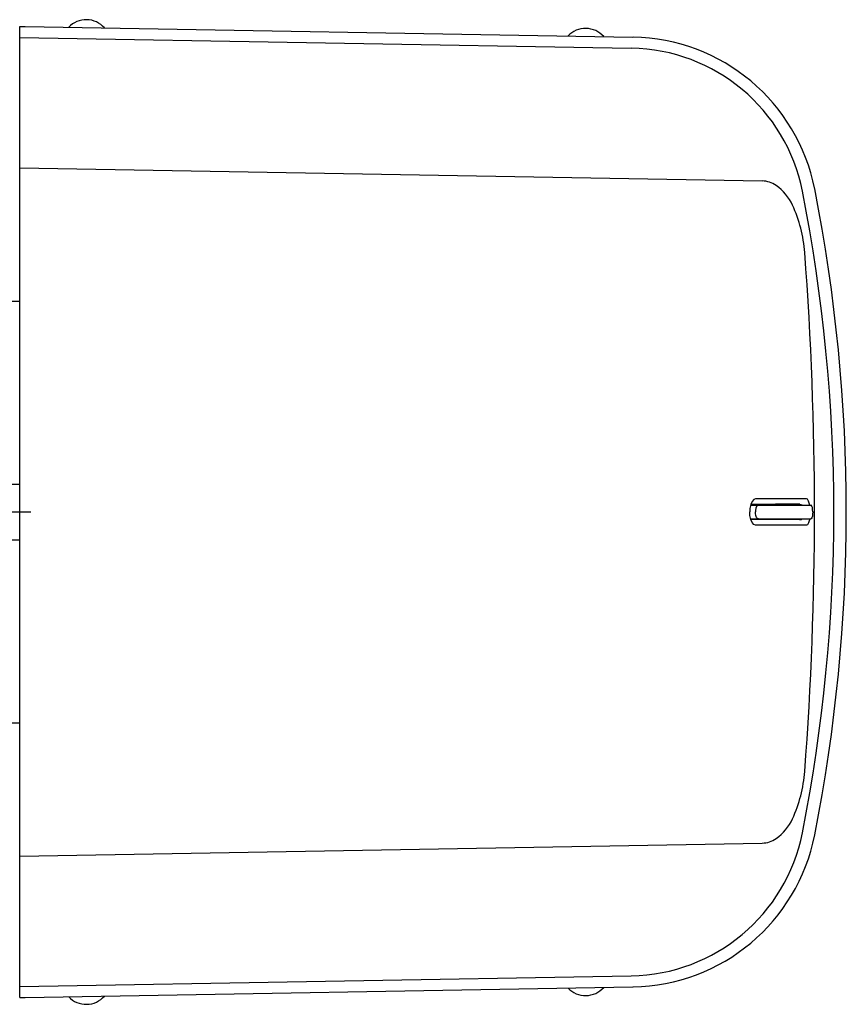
# Model space of a CAD drawing. Extents: x -983 to 402, y -117 to 744.
# Tile 4 of 4: x -96 to 53, y 566 to 743. Entities that reach past the tile are written whole.
import ezdxf

# ---------------------------------------------------------------- set-up
doc = ezdxf.new("R2010")
doc.units = 0
doc.linetypes.add('CENTER', pattern=[13.421505, 8.388441, -1.677688, 1.677688, -1.677688])
doc.layers.get('0').update_dxf_attribs({"linetype": 'CONTINUOUS'})

msp = doc.modelspace()

# ---------------------------------------------------------------- linework, layer by layer
for p, q in [((-96, 566.92), (-96, 741.92)), ((-96, 741.92), (-95, 741.92)), ((-95, 741.92), (14.54, 740.01)), ((-96, 739.93), (14.23, 738.01)), ((-96, 716.42), (37.84, 714.08)), ((-98, 692.42), (-96, 692.42)), ((-97.76, 659.42), (-96, 659.42)), ((35.75, 655.67), (37.18, 655.67)), ((37.18, 655.67), (46.6, 655.67)), ((35.75, 653.17), (37.18, 653.17)), ((37.18, 653.17), (46.6, 653.17)), ((-97.76, 649.42), (-96, 649.42)), ((-98, 616.42), (-96, 616.42)), ((-96, 592.42), (37.84, 594.75)), ((-96, 568.9), (14.23, 570.82)), ((-95, 566.92), (14.54, 568.83)), ((-96, 566.92), (-95, 566.92))]:
    msp.add_line(p, q)
at = {"color": 4, "linetype": 'CENTER'}
msp.add_line((-115, 654.42), (-94, 654.42), dxfattribs=at)
at = {"flags": 128}
for points in [[(36.64, 656.79), (36.33, 656.69), (36.02, 656.34), (35.77, 655.77), (35.62, 655.05), (35.58, 654.42)], [(45.81, 656.79), (43.16, 656.79), (40.12, 656.79), (36.64, 656.79)], [(46.36, 655.67), (46.34, 655.82), (46.18, 656.38), (45.98, 656.71), (45.81, 656.79)], [(37.18, 655.67), (37, 655.6), (36.83, 655.39), (36.7, 655.08), (36.63, 654.69), (36.62, 654.42)], [(44.65, 655.83), (44.91, 655.74), (44.98, 655.67)], [(46.95, 654.42), (46.93, 654.83), (46.88, 655.2), (46.79, 655.48), (46.68, 655.64), (46.6, 655.67)], [(36.64, 652.05), (36.33, 652.15), (36.02, 652.5), (35.77, 653.06), (35.62, 653.78), (35.58, 654.42)], [(37.18, 653.17), (37, 653.24), (36.83, 653.44), (36.7, 653.76), (36.63, 654.15), (36.62, 654.42)], [(44.65, 653), (44.91, 653.09), (44.98, 653.17)], [(46.36, 653.17), (46.34, 653.01), (46.18, 652.46), (45.98, 652.13), (45.81, 652.05)], [(46.95, 654.42), (46.93, 654.01), (46.88, 653.64), (46.79, 653.36), (46.68, 653.2), (46.6, 653.17)], [(45.81, 652.05), (43.16, 652.05), (40.12, 652.05), (36.64, 652.05)]]:
    msp.add_lwpolyline(points, dxfattribs=at)
for points in [[(44.65, 655.83), (40.25, 655.8), (35.77, 655.77)], [(44.65, 653), (40.25, 653.04), (35.77, 653.07)]]:
    msp.add_lwpolyline(points)
for centre, radius, start, end in [((-84, 738.79), 4.35, 41.3857, 136.6143), ((6, 737.22), 4.35, 41.3857, 136.6143), ((13.97, 706.03), 33.98, 11.189, 89), ((13.69, 706.02), 32, 11.1966, 89), ((37.76, 709.58), 4.5, 54.8649, 89), ((35.24, 706), 8.88, 24.7495, 54.8649), ((-246.98, 654.42), 297.73, 348.8034, 11.1966), ((-246.98, 654.42), 299.98, 348.811, 11.189), ((20.71, 699.31), 24.87, 4.3012, 24.7495), ((-576.12, 654.42), 623.39, 355.69883, 4.30117), ((20.71, 609.53), 24.87, 335.2505, 355.6988), ((35.24, 602.83), 8.88, 305.1351, 335.2505), ((13.69, 602.82), 32, 271, 348.8034), ((13.97, 602.8), 33.98, 271, 348.811), ((37.76, 599.25), 4.5, 271, 305.1351), ((6, 571.61), 4.35, 223.3857, 318.6143), ((-84, 570.04), 4.35, 223.3857, 318.6143)]:
    msp.add_arc(centre, radius, start, end)

doc.saveas('drawing.dxf')
